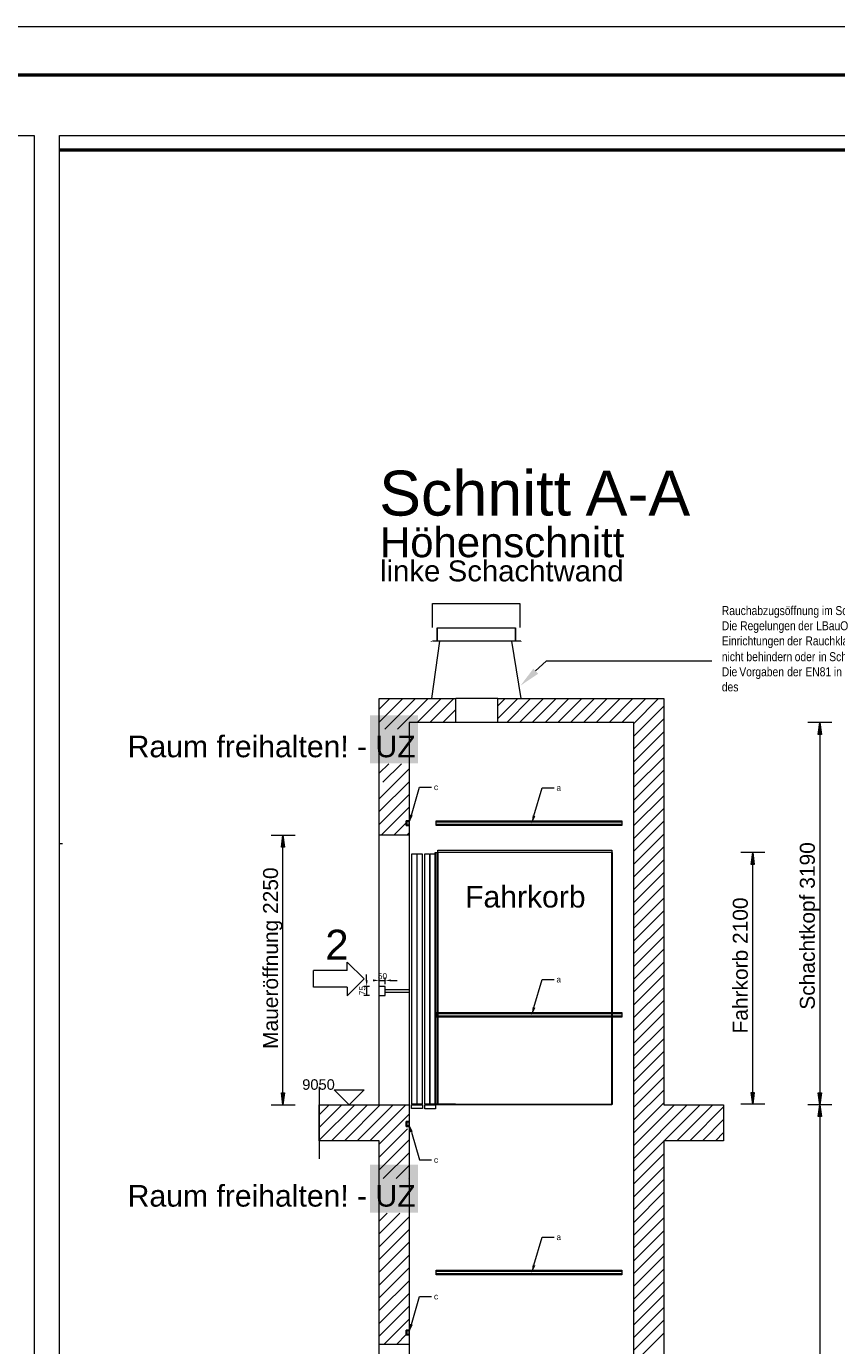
# Model space of a CAD drawing. Extents: x 294 to 994, y 7 to 427.
# Tile 23 of 33: x 481 to 571, y 280 to 427. Entities that reach past the tile are written whole.
import ezdxf
from ezdxf.lldxf.tags import DXFTag

# ---------------------------------------------------------------- set-up
doc = ezdxf.new("R2010")
doc.units = 0
doc.layers.get('0').update_dxf_attribs({"lineweight": 5})
for name, color, linetype, lineweight, true_color in [('4', 9, 'STRICHPUNKT2', 5, 0x808080), ('7', 9, 'STRICHPUNKT2', 5, 0x808080), ('8_Schraffur', 9, 'Continuous', 5, 0x808080), ('9_Bem', 9, 'Continuous', 5, 0x808080), ('Mittellinie', 9, 'STRICHPUNKT2', 5, 0x808080)]:
    doc.layers.add(name, color=color, linetype=linetype, lineweight=lineweight, true_color=true_color)
for name, color, linetype, lineweight in [('9', 7, 'Continuous', 5), ('iwb_Rahmen', 7, 'Continuous', 50), ('Standard', 7, 'Continuous', 25), ('Technik-mittel', 7, 'Continuous', 13)]:
    doc.layers.add(name, color=color, linetype=linetype, lineweight=lineweight)
doc.layers.add('_3d_View_', color=7, linetype='Continuous')
doc.layers.add('X_Geometrie', color=3, linetype='Continuous', lineweight=50, true_color=0x00ff00, plot=False)
doc.styles.get("Standard").update_dxf_attribs({"font": 'arial.ttf'})
tags = doc.linetypes.add('fein_strichliert', pattern=[4, 1, -2, 1]).pattern_tags.tags
tags[8:9] = [DXFTag(74, 4), DXFTag(75, 0), DXFTag(340, '0'), DXFTag(46, 0.0), DXFTag(50, 0.0), DXFTag(44, 0.0), DXFTag(45, 0.0)]
tags[6:7] = [DXFTag(74, 4), DXFTag(75, 0), DXFTag(340, '0'), DXFTag(46, 0.0), DXFTag(50, 0.0), DXFTag(44, 0.0), DXFTag(45, 0.0)]
tags[4:5] = [DXFTag(74, 4), DXFTag(75, 0), DXFTag(340, '0'), DXFTag(46, 0.0), DXFTag(50, 0.0), DXFTag(44, 0.0), DXFTag(45, 0.0)]
tags = doc.linetypes.add('STRICHPUNKT2', pattern=[12.7, 6.35, -3.175, 0, -3.175]).pattern_tags.tags
tags[10:11] = [DXFTag(74, 4), DXFTag(75, 0), DXFTag(340, '0'), DXFTag(46, 0.0), DXFTag(50, 0.0), DXFTag(44, 0.0), DXFTag(45, 0.0)]
tags[8:9] = [DXFTag(74, 4), DXFTag(75, 0), DXFTag(340, '0'), DXFTag(46, 0.0), DXFTag(50, 0.0), DXFTag(44, 0.0), DXFTag(45, 0.0)]
tags[6:7] = [DXFTag(74, 4), DXFTag(75, 0), DXFTag(340, '0'), DXFTag(46, 0.0), DXFTag(50, 0.0), DXFTag(44, 0.0), DXFTag(45, 0.0)]
tags[4:5] = [DXFTag(74, 4), DXFTag(75, 0), DXFTag(340, '0'), DXFTag(46, 0.0), DXFTag(50, 0.0), DXFTag(44, 0.0), DXFTag(45, 0.0)]

# ---------------------------------------------------------------- blocks, each defined once
blk = doc.blocks.new('Polygon-A05LE1IBBH', base_point=(484.47, 115.07))
at = {"color": 0, "linetype": 'ByBlock', "lineweight": -2, "ltscale": 0.5}
blk.add_line((484.47, 413.07), (663.19, 413.07), dxfattribs=at)
blk = doc.blocks.new('Schraffur-A05LE1IFBH', base_point=(513.38, 280.15))
at = {"color": 0, "lineweight": -2}
for p, q in [((513.38, 302.87), (517.33, 306.81)), ((513.38, 305.71), (514.48, 306.81)), ((516.18, 302.81), (520.18, 306.81)), ((519.02, 302.81), (523.02, 306.81)), ((520.05, 300.99), (523.19, 304.13)), ((520.51, 298.6), (523.38, 301.48)), ((520.05, 298.14), (520.05, 298.14)), ((523.36, 298.6), (523.38, 298.63)), ((520.05, 295.3), (520.05, 295.3)), ((520.05, 292.45), (522.36, 294.76)), ((520.05, 289.6), (523.38, 292.93)), ((520.05, 286.75), (523.38, 290.09)), ((520.05, 283.91), (523.38, 287.24)), ((520.05, 281.06), (523.38, 284.39)), ((521.98, 280.15), (523.07, 281.24))]:
    blk.add_line(p, q, dxfattribs=at)
at = {"color": 0, "linetype": 'fein_strichliert', "lineweight": -2, "ltscale": 0.13}
for p, q in [((513.38, 304.29), (515.9, 306.81)), ((514.75, 302.81), (518.75, 306.81)), ((517.6, 302.81), (521.6, 306.81)), ((520.05, 302.41), (523.38, 305.75)), ((520.05, 299.57), (523.38, 302.9)), ((521.93, 298.6), (523.38, 300.05)), ((520.05, 296.72), (520.05, 296.72)), ((520.05, 293.87), (520.94, 294.76)), ((520.05, 291.02), (523.38, 294.36)), ((520.05, 288.18), (523.38, 291.51)), ((520.05, 285.33), (523.38, 288.66)), ((520.05, 282.48), (523.38, 285.82)), ((520.56, 280.15), (523.38, 282.97))]:
    blk.add_line(p, q, dxfattribs=at)
blk = doc.blocks.new('Blockreferenz-A05LE1JZBH', base_point=(526.29, 306.81))
at = {"color": 0, "linetype": 'ByBlock', "lineweight": -2, "ltscale": 0.13}
for p, q in [((526.29, 306.87), (526.29, 334.87)), ((526.29, 334.87), (526.33, 334.87)), ((526.33, 334.87), (526.33, 306.87)), ((526.33, 306.87), (526.33, 334.87)), ((526.33, 334.87), (526.55, 334.87)), ((526.55, 334.87), (526.55, 306.87)), ((526.55, 306.87), (526.55, 334.87)), ((526.55, 334.87), (526.59, 334.87)), ((526.59, 334.87), (526.59, 335.13)), ((526.59, 335.13), (545.93, 335.13)), ((526.59, 306.87), (526.59, 334.87)), ((526.59, 334.87), (526.59, 306.87)), ((545.93, 334.87), (526.59, 334.87)), ((545.93, 335.13), (545.93, 334.87)), ((545.93, 306.87), (545.93, 334.87)), ((545.93, 334.87), (545.97, 334.87)), ((545.97, 334.87), (545.97, 306.87)), ((545.93, 333.48), (545.93, 306.87)), ((526.33, 306.87), (526.29, 306.87)), ((526.31, 306.81), (526.31, 306.87)), ((526.31, 306.87), (526.57, 306.87)), ((526.57, 306.81), (526.31, 306.81)), ((526.55, 306.87), (526.33, 306.87)), ((526.59, 306.87), (526.55, 306.87)), ((526.57, 306.87), (526.57, 306.81)), ((526.57, 306.81), (526.57, 306.87)), ((526.57, 306.87), (545.95, 306.87)), ((545.95, 306.81), (526.57, 306.81)), ((528.53, 306.87), (526.59, 306.87)), ((545.97, 306.87), (545.93, 306.87)), ((545.95, 306.87), (545.95, 306.81))]:
    blk.add_line(p, q, dxfattribs=at)
blk = doc.blocks.new('Blockreferenz-A05LE1K3BH', base_point=(513.38, 300.81))
at = {"layer": '4', "linetype": 'STRICHPUNKT2', "ltscale": 0.13}
blk.add_line((513.38, 308.81), (513.38, 300.81), dxfattribs=at)
blk = doc.blocks.new('Blockreferenz-A05LE1K5BH', base_point=(523.65, 306.41))
at = {"color": 0, "linetype": 'ByBlock', "lineweight": -2, "ltscale": 0.13}
for p, q in [((523.7, 306.88), (523.7, 334.75)), ((523.7, 334.75), (524.23, 334.75)), ((524.23, 334.75), (524.23, 306.88)), ((524.29, 306.88), (524.29, 334.75)), ((524.29, 334.75), (524.82, 334.75)), ((524.82, 334.75), (524.82, 306.88)), ((523.65, 306.41), (523.65, 306.81)), ((523.65, 306.81), (524.86, 306.81)), ((524.23, 306.88), (523.7, 306.88)), ((524.82, 306.88), (524.29, 306.88)), ((524.86, 306.81), (524.86, 306.41)), ((524.86, 306.41), (523.65, 306.41))]:
    blk.add_line(p, q, dxfattribs=at)
blk = doc.blocks.new('Blockreferenz-A05LE1KDBH', base_point=(525.13, 306.35))
at = {"color": 0, "linetype": 'ByBlock', "lineweight": -2, "ltscale": 0.13}
for p, q in [((525.13, 306.88), (525.13, 334.75)), ((525.13, 334.75), (525.66, 334.75)), ((525.66, 334.75), (525.66, 306.88)), ((525.73, 306.88), (525.73, 334.75)), ((525.73, 334.75), (526.26, 334.75)), ((526.26, 334.75), (526.26, 306.88)), ((525.66, 306.88), (525.13, 306.88)), ((525.13, 306.35), (525.13, 306.81)), ((525.13, 306.81), (526.33, 306.81)), ((526.26, 306.88), (525.73, 306.88)), ((526.33, 306.81), (526.33, 306.35)), ((526.33, 306.35), (525.13, 306.35))]:
    blk.add_line(p, q, dxfattribs=at)
blk = doc.blocks.new('Polygon-A05LE1KFBH', base_point=(519.05, 344.81))
at = {"color": 0, "linetype": 'ByBlock', "lineweight": -2, "ltscale": 0.5}
blk.add_solid([(524.38, 344.81), (519.05, 344.81), (524.38, 350.15), (519.05, 350.15)], dxfattribs=at)
blk = doc.blocks.new('Polygon-A05LE1KHBH', base_point=(519.05, 294.81))
at = {"color": 0, "linetype": 'ByBlock', "lineweight": -2, "ltscale": 0.5}
blk.add_solid([(524.38, 294.81), (519.05, 294.81), (524.38, 300.15), (519.05, 300.15)], dxfattribs=at)
blk = doc.blocks.new('Blockreferenz-A05LE1KTBH', base_point=(526.38, 287.88))
at = {"color": 0, "linetype": 'ByBlock', "lineweight": -2, "ltscale": 0.13}
for p, q in [((526.38, 288.27), (526.38, 288.41)), ((526.38, 288.41), (547.05, 288.41)), ((526.38, 288.02), (526.38, 288.27)), ((547.05, 288.27), (526.38, 288.27)), ((526.38, 287.88), (526.38, 288.02)), ((526.38, 288.02), (547.05, 288.02)), ((547.05, 287.88), (526.38, 287.88)), ((547.05, 288.41), (547.05, 288.27)), ((547.05, 288.27), (547.05, 288.02)), ((547.05, 288.02), (547.05, 287.88))]:
    blk.add_line(p, q, dxfattribs=at)
blk = doc.blocks.new('Blockreferenz-A05LE1KVBH', base_point=(526.38, 316.55))
at = {"color": 0, "linetype": 'ByBlock', "lineweight": -2, "ltscale": 0.13}
for p, q in [((526.38, 316.94), (526.38, 317.08)), ((526.38, 317.08), (547.05, 317.08)), ((547.05, 317.08), (547.05, 316.94)), ((526.38, 316.69), (526.38, 316.94)), ((547.05, 316.94), (526.38, 316.94)), ((526.38, 316.55), (526.38, 316.69)), ((526.38, 316.69), (547.05, 316.69)), ((547.05, 316.55), (526.38, 316.55)), ((547.05, 316.94), (547.05, 316.69)), ((547.05, 316.69), (547.05, 316.55))]:
    blk.add_line(p, q, dxfattribs=at)
blk = doc.blocks.new('Blockreferenz-A05LE1KXBH', base_point=(526.38, 337.88))
at = {"color": 0, "linetype": 'ByBlock', "lineweight": -2, "ltscale": 0.13}
for p, q in [((526.38, 338.27), (526.38, 338.41)), ((526.38, 338.41), (547.05, 338.41)), ((526.38, 338.02), (526.38, 338.27)), ((547.05, 338.27), (526.38, 338.27)), ((526.38, 337.88), (526.38, 338.02)), ((526.38, 338.02), (547.05, 338.02)), ((547.05, 337.88), (526.38, 337.88)), ((547.05, 338.41), (547.05, 338.27)), ((547.05, 338.27), (547.05, 338.02)), ((547.05, 338.02), (547.05, 337.88))]:
    blk.add_line(p, q, dxfattribs=at)
blk = doc.blocks.new('Blockreferenz-A05LE1L7BH', base_point=(512.75, 318.94))
at = {"color": 0, "linetype": 'ByBlock', "lineweight": -2, "ltscale": 0.13}
for p, q in [((512.75, 319.88), (512.75, 321.75)), ((516.5, 321.75), (512.75, 321.75)), ((516.5, 321.75), (516.5, 322.69)), ((518.38, 320.81), (516.5, 322.69)), ((518.38, 320.81), (516.5, 318.94)), ((516.5, 319.88), (512.75, 319.88)), ((516.5, 319.88), (516.5, 318.94))]:
    blk.add_line(p, q, dxfattribs=at)
blk = doc.blocks.new('Einzeiliger Text-A05LE1L9BH', base_point=(514.06, 322.96))
at = {"color": 0, "lineweight": -2, "insert": (514.06, 326.29), "char_height": 3.3333, "attachment_point": 1}
blk.add_mtext('{\\fArial Unicode MS;2}', dxfattribs=at)
blk = doc.blocks.new('Blockreferenz-A05LE1LBBH', base_point=(515.05, 306.81))
at = {"color": 0, "linetype": 'ByBlock', "lineweight": -2, "ltscale": 0.13}
for p, q in [((515.05, 308.48), (518.38, 308.48)), ((516.71, 306.81), (515.05, 308.48)), ((518.38, 308.48), (516.71, 306.81))]:
    blk.add_line(p, q, dxfattribs=at)
blk = doc.blocks.new('Einzeiliger Text-A05LE1LDBH', base_point=(511.49, 308.48))
at = {"color": 0, "lineweight": -2, "insert": (511.49, 309.65), "char_height": 1.1667, "attachment_point": 1}
blk.add_mtext('{\\fArial Unicode MS;9050}', dxfattribs=at)
blk = doc.blocks.new('MText-A05LE1LNBH', base_point=(520.15, 367.74))
at = {"color": 0, "linetype": 'ByBlock', "lineweight": -2, "ltscale": 0.13, "insert": (520.15, 371.07), "char_height": 3.3333, "attachment_point": 1}
blk.add_mtext('{\\fArial Unicode MS;Höhenschnitt}', dxfattribs=at)
blk = doc.blocks.new('MText-A05LE1LPBH', base_point=(520.15, 365.05))
at = {"color": 0, "linetype": 'ByBlock', "lineweight": -2, "ltscale": 0.13, "char_height": 2.3333, "attachment_point": 1}
for s, insert in [('{\\fArial Unicode MS;linke}', (520.15, 367.38)), ('{\\fArial Unicode MS;Schachtwand}', (527.68, 367.38))]:
    blk.add_mtext(s, dxfattribs=dict(at, insert=insert))
blk = doc.blocks.new('MText-A05LE1LXBH', base_point=(520.05, 372.37))
at = {"color": 0, "linetype": 'ByBlock', "lineweight": -2, "ltscale": 0.13, "char_height": 5, "attachment_point": 1}
for s, insert in [('{\\fArial Unicode MS;Schnitt}', (520.05, 377.37)), ('{\\fArial Unicode MS;A-A}', (543.02, 377.37))]:
    blk.add_mtext(s, dxfattribs=dict(at, insert=insert))
blk = doc.blocks.new('Blockreferenz-A05LE1MDBH', base_point=(523.07, 304.41))
at = {"layer": 'Standard', "color": 0, "linetype": 'ByBlock', "ltscale": 0.25}
for p, q in [((523.38, 304.95), (523.07, 304.95)), ((523.07, 304.95), (523.07, 304.41)), ((523.07, 304.41), (523.38, 304.41)), ((523.09, 304.41), (523.09, 304.95)), ((523.09, 304.95), (523.38, 304.95)), ((523.38, 304.41), (523.09, 304.41)), ((523.12, 304.91), (523.12, 304.45)), ((523.35, 304.91), (523.12, 304.91)), ((523.12, 304.45), (523.35, 304.45)), ((523.3, 304.8), (523.35, 304.91)), ((523.38, 304.8), (523.3, 304.8)), ((523.3, 304.56), (523.38, 304.56)), ((523.35, 304.45), (523.3, 304.56)), ((523.38, 304.95), (523.38, 304.95)), ((523.38, 304.95), (523.38, 304.8)), ((523.38, 304.8), (523.38, 304.56)), ((523.38, 304.56), (523.38, 304.41)), ((523.38, 304.41), (523.38, 304.41))]:
    blk.add_line(p, q, dxfattribs=at)
blk = doc.blocks.new('Blockreferenz-A05LE1MHBH', base_point=(523.07, 281.21))
at = {"layer": 'Standard', "color": 0, "linetype": 'ByBlock', "ltscale": 0.25}
for p, q in [((523.38, 281.75), (523.07, 281.75)), ((523.07, 281.75), (523.07, 281.21)), ((523.07, 281.21), (523.38, 281.21)), ((523.09, 281.21), (523.09, 281.75)), ((523.09, 281.75), (523.38, 281.75)), ((523.38, 281.21), (523.09, 281.21)), ((523.12, 281.71), (523.12, 281.25)), ((523.35, 281.71), (523.12, 281.71)), ((523.12, 281.25), (523.35, 281.25)), ((523.3, 281.6), (523.35, 281.71)), ((523.38, 281.6), (523.3, 281.6)), ((523.3, 281.36), (523.38, 281.36)), ((523.35, 281.25), (523.3, 281.36)), ((523.38, 281.75), (523.38, 281.75)), ((523.38, 281.75), (523.38, 281.6)), ((523.38, 281.6), (523.38, 281.36)), ((523.38, 281.36), (523.38, 281.21)), ((523.38, 281.21), (523.38, 281.21))]:
    blk.add_line(p, q, dxfattribs=at)
blk = doc.blocks.new('Blockreferenz-A05LE1MJBH', base_point=(523.07, 337.87))
at = {"layer": 'Standard', "color": 0, "linetype": 'ByBlock', "ltscale": 0.25}
for p, q in [((523.38, 338.42), (523.07, 338.42)), ((523.07, 338.42), (523.07, 337.87)), ((523.07, 337.87), (523.38, 337.87)), ((523.09, 337.88), (523.09, 338.41)), ((523.09, 338.41), (523.38, 338.41)), ((523.38, 337.88), (523.09, 337.88)), ((523.12, 338.38), (523.12, 337.91)), ((523.35, 338.38), (523.12, 338.38)), ((523.12, 337.91), (523.35, 337.91)), ((523.3, 338.27), (523.35, 338.38)), ((523.38, 338.27), (523.3, 338.27)), ((523.3, 338.03), (523.38, 338.03)), ((523.35, 337.91), (523.3, 338.03)), ((523.38, 338.42), (523.38, 338.41)), ((523.38, 338.41), (523.38, 338.27)), ((523.38, 338.27), (523.38, 338.03)), ((523.38, 338.03), (523.38, 337.88)), ((523.38, 337.88), (523.38, 337.87))]:
    blk.add_line(p, q, dxfattribs=at)
blk = doc.blocks.new('MText-A05LE1MLBH', base_point=(519.9, 320.79))
at = {"color": 0, "linetype": 'ByBlock', "lineweight": -2, "ltscale": 0.13, "insert": (519.9, 321.46), "char_height": 0.6667, "attachment_point": 1}
blk.add_mtext('{\\fArial Unicode MS;50}', dxfattribs=at)
blk = doc.blocks.new('AutoCAD-Punkt-A05LE1MNBH', base_point=(520.05, 320.25))
at = {"color": 0, "lineweight": -2}
blk.add_line((520.05, 320.25), (520.05, 320.25), dxfattribs=at)
blk = doc.blocks.new('AutoCAD-Punkt-A05LE1MPBH', base_point=(520.71, 320.25))
at = {"color": 0, "lineweight": -2}
blk.add_line((520.71, 320.25), (520.71, 320.25), dxfattribs=at)
blk = doc.blocks.new('MText-A05LE1N3BH', base_point=(526.15, 341.82))
at = {"color": 0, "linetype": 'ByBlock', "lineweight": -2, "ltscale": 0.13, "insert": (526.15, 342.49), "char_height": 0.6667, "attachment_point": 1}
blk.add_mtext('{\\fArial Unicode MS;c}', dxfattribs=at)
blk = doc.blocks.new('MText-A05LE1N5BH', base_point=(526.15, 300.35))
at = {"color": 0, "linetype": 'ByBlock', "lineweight": -2, "ltscale": 0.13, "insert": (526.15, 301.02), "char_height": 0.6667, "attachment_point": 1}
blk.add_mtext('{\\fArial Unicode MS;c}', dxfattribs=at)
blk = doc.blocks.new('MText-A05LE1N7BH', base_point=(526.15, 285.15))
at = {"color": 0, "linetype": 'ByBlock', "lineweight": -2, "ltscale": 0.13, "insert": (526.15, 285.82), "char_height": 0.6667, "attachment_point": 1}
blk.add_mtext('{\\fArial Unicode MS;c}', dxfattribs=at)
blk = doc.blocks.new('MText-A05LE1NFBH', base_point=(539.78, 341.75))
at = {"color": 0, "linetype": 'ByBlock', "lineweight": -2, "ltscale": 0.13, "insert": (539.78, 342.42), "char_height": 0.6667, "attachment_point": 1}
blk.add_mtext('{\\fArial Unicode MS;a}', dxfattribs=at)
blk = doc.blocks.new('MText-A05LE1NHBH', base_point=(539.78, 320.42))
at = {"color": 0, "linetype": 'ByBlock', "lineweight": -2, "ltscale": 0.13, "insert": (539.78, 321.09), "char_height": 0.6667, "attachment_point": 1}
blk.add_mtext('{\\fArial Unicode MS;a}', dxfattribs=at)
blk = doc.blocks.new('MText-A05LE1NJBH', base_point=(539.78, 291.75))
at = {"color": 0, "linetype": 'ByBlock', "lineweight": -2, "ltscale": 0.13, "insert": (539.78, 292.42), "char_height": 0.6667, "attachment_point": 1}
blk.add_mtext('{\\fArial Unicode MS;a}', dxfattribs=at)
blk = doc.blocks.new('Blockreferenz-A05LE1OJBH', base_point=(484.47, 335.88))
at = {"layer": '7', "linetype": 'STRICHPUNKT2', "ltscale": 0.13}
blk.add_line((484.47, 335.88), (484.81, 335.88), dxfattribs=at)
blk = doc.blocks.new('DWGOBJEKT-A05LE1OLBH', base_point=(517.85, 318.98))
at = {"color": 0, "linetype": 'ByBlock', "lineweight": -2, "ltscale": 0.13}
for p, q in [((518.66, 320.65), (518.66, 321.31)), ((518.66, 319.98), (518.66, 318.98))]:
    blk.add_line(p, q, dxfattribs=at)
at = {"color": 1, "linetype": 'ByBlock', "lineweight": -2, "ltscale": 0.13, "true_color": 0xff0000}
for p, q in [((518.99, 319.98), (518.33, 319.98)), ((518.99, 318.98), (518.33, 318.98))]:
    blk.add_line(p, q, dxfattribs=at)
at = {"color": 1, "lineweight": -2, "true_color": 0xff0000}
for p, q in [((518.99, 319.98), (518.99, 319.98)), ((518.99, 318.98), (518.99, 318.98))]:
    blk.add_line(p, q, dxfattribs=at)
at = {"color": 0, "linetype": 'ByBlock', "lineweight": 0, "ltscale": 0.13}
blk.add_solid([(518.66, 319.98), (518.55, 320.65), (518.77, 320.65)], dxfattribs=at)
at = {"color": 0, "linetype": 'ByBlock', "lineweight": -2, "ltscale": 0.13, "insert": (517.85, 319), "char_height": 0.6667, "attachment_point": 1, "rotation": 90}
blk.add_mtext('{\\fArial Unicode MS;75}', dxfattribs=at)
blk = doc.blocks.new('Schraffur-A05LE1ORBH', base_point=(520.05, 336.81))
at = {"color": 0, "lineweight": -2}
for p, q in [((520.05, 349.39), (522.67, 352.01)), ((522.1, 348.6), (525.51, 352.01)), ((525.69, 349.35), (528.36, 352.01)), ((528.54, 349.35), (528.58, 349.39)), ((520.05, 346.55), (520.05, 346.55)), ((520.05, 343.7), (521.11, 344.76)), ((520.05, 340.85), (523.38, 344.19)), ((520.05, 338), (523.38, 341.34)), ((521.7, 336.81), (523.07, 338.18)), ((523.32, 338.43), (523.38, 338.49))]:
    blk.add_line(p, q, dxfattribs=at)
at = {"color": 0, "linetype": 'fein_strichliert', "lineweight": -2, "ltscale": 0.13}
for p, q in [((520.05, 350.82), (521.24, 352.01)), ((520.68, 348.6), (524.09, 352.01)), ((524.27, 349.35), (526.94, 352.01)), ((527.12, 349.35), (528.58, 350.81)), ((520.05, 347.97), (520.05, 347.97)), ((520.05, 345.12), (520.05, 345.12)), ((520.46, 342.69), (522.54, 344.76)), ((520.05, 339.43), (523.38, 342.76)), ((520.05, 342.28), (520.05, 342.28)), ((520.28, 336.81), (523.38, 339.91)), ((523.13, 336.81), (523.38, 337.07))]:
    blk.add_line(p, q, dxfattribs=at)
blk = doc.blocks.new('Schraffur-A05LE1OTBH', base_point=(513.38, 163.48))
at = {"color": 0, "linetype": 'fein_strichliert', "lineweight": -2, "ltscale": 0.13}
for p, q in [((533.25, 349.78), (535.48, 352.01)), ((535.66, 349.35), (538.33, 352.01)), ((538.51, 349.35), (541.17, 352.01)), ((541.35, 349.35), (544.02, 352.01)), ((544.2, 349.35), (546.87, 352.01)), ((547.05, 349.35), (549.72, 352.01)), ((548.38, 347.83), (551.71, 351.16)), ((548.38, 344.98), (551.71, 348.32)), ((548.38, 342.14), (551.71, 345.47)), ((548.38, 339.29), (551.71, 342.62)), ((548.38, 336.44), (551.71, 339.77)), ((548.38, 333.59), (551.71, 336.93)), ((548.38, 330.75), (551.71, 334.08)), ((548.38, 327.9), (551.71, 331.23)), ((548.38, 325.05), (551.71, 328.39)), ((548.38, 322.21), (551.71, 325.54)), ((548.38, 319.36), (551.71, 322.69)), ((548.38, 316.51), (551.71, 319.84)), ((548.38, 313.66), (551.71, 317)), ((548.38, 310.82), (551.71, 314.15)), ((548.38, 307.97), (551.71, 311.3)), ((548.38, 305.12), (551.71, 308.45)), ((548.38, 302.27), (552.92, 306.81)), ((551.77, 302.81), (555.77, 306.81)), ((554.61, 302.81), (558.38, 306.58)), ((548.38, 299.43), (551.71, 302.76)), ((557.46, 302.81), (558.38, 303.73)), ((548.38, 296.58), (551.71, 299.91)), ((548.38, 293.73), (551.71, 297.07)), ((548.38, 290.88), (551.71, 294.22)), ((548.38, 288.04), (551.71, 291.37)), ((548.38, 285.19), (551.71, 288.52)), ((548.38, 282.34), (551.71, 285.68)), ((548.38, 279.5), (551.71, 282.83))]:
    blk.add_line(p, q, dxfattribs=at)
at = {"color": 0, "lineweight": -2}
for p, q in [((533.25, 351.2), (534.06, 352.01)), ((534.24, 349.35), (536.9, 352.01)), ((537.08, 349.35), (539.75, 352.01)), ((539.93, 349.35), (542.6, 352.01)), ((542.78, 349.35), (545.44, 352.01)), ((545.63, 349.35), (548.29, 352.01)), ((548.38, 349.25), (551.14, 352.01)), ((548.38, 346.41), (551.71, 349.74)), ((548.38, 343.56), (551.71, 346.89)), ((548.38, 340.71), (551.71, 344.05)), ((548.38, 337.87), (551.71, 341.2)), ((548.38, 335.02), (551.71, 338.35)), ((548.38, 332.17), (551.71, 335.5)), ((548.38, 329.32), (551.71, 332.66)), ((548.38, 326.48), (551.71, 329.81)), ((548.38, 323.63), (551.71, 326.96)), ((548.38, 320.78), (551.71, 324.11)), ((548.38, 317.93), (551.71, 321.27)), ((548.38, 315.09), (551.71, 318.42)), ((548.38, 312.24), (551.71, 315.57)), ((548.38, 309.39), (551.71, 312.73)), ((548.38, 306.55), (551.71, 309.88)), ((548.38, 303.7), (551.71, 307.03)), ((548.38, 300.85), (554.34, 306.81)), ((553.19, 302.81), (557.19, 306.81)), ((556.04, 302.81), (558.38, 305.16)), ((548.38, 298), (551.71, 301.34)), ((548.38, 295.16), (551.71, 298.49)), ((548.38, 292.31), (551.71, 295.64)), ((548.38, 289.46), (551.71, 292.79)), ((548.38, 286.61), (551.71, 289.95)), ((548.38, 283.77), (551.71, 287.1)), ((548.38, 280.92), (551.71, 284.25)), ((548.38, 278.07), (551.71, 281.41))]:
    blk.add_line(p, q, dxfattribs=at)
blk = doc.blocks.new('MText-A05LE1OXBH', base_point=(558.18, 352.81))
at = {"color": 0, "linetype": 'ByBlock', "lineweight": -2, "ltscale": 0.13, "char_height": 1, "attachment_point": 1}
for s, insert in [('{\\fArial Narrow;Rauchabzugsöffnung}', (558.18, 362.3)), ('{\\fArial Narrow;im}', (569.31, 362.3)), ('{\\fArial Narrow;Schachtkopf}', (570.82, 362.3)), ('{\\fArial Narrow;direkt}', (577.43, 362.3)), ('{\\fArial Narrow;ins}', (580.58, 362.3)), ('{\\fArial Narrow;Freie}', (582.39, 362.3)), ('{\\fArial Narrow;führend.}', (585.23, 362.3)), ('{\\fArial Narrow;Die}', (558.18, 360.61)), ('{\\fArial Narrow;Regelungen}', (560.22, 360.61)), ('{\\fArial Narrow;der}', (566.67, 360.61)), ('{\\fArial Narrow;LBauO}', (568.68, 360.61)), ('{\\fArial Narrow;sind}', (572.52, 360.61)), ('{\\fArial Narrow;zu}', (574.93, 360.61)), ('{\\fArial Narrow;beachten.}', (576.51, 360.61)), ('{\\fArial Narrow;Einrichtungen}', (558.18, 358.93)), ('{\\fArial Narrow;der}', (565.45, 358.93)), ('{\\fArial Narrow;Rauchklappe}', (567.48, 358.93)), ('{\\fArial Narrow;dürfen}', (574.43, 358.93)), ('{\\fArial Narrow;den}', (578, 358.93)), ('{\\fArial Narrow;Aufzugsbetrieb}', (580.19, 358.93)), ('{\\fArial Narrow;nicht}', (558.18, 357.17)), ('{\\fArial Narrow;behindern}', (560.92, 357.17)), ('{\\fArial Narrow;oder}', (566.29, 357.17)), ('{\\fArial Narrow;in}', (568.95, 357.17)), ('{\\fArial Narrow;Schutzräume}', (570.13, 357.17)), ('{\\fArial Narrow;nach}', (577.22, 357.17)), ('{\\fArial Narrow;EN81}', (580.04, 357.17)), ('{\\fArial Narrow;hineinragen.}', (583.21, 357.17)), ('{\\fArial Narrow;Die}', (558.18, 355.49)), ('{\\fArial Narrow;Vorgaben}', (560.13, 355.49)), ('{\\fArial Narrow;der}', (565.45, 355.49)), ('{\\fArial Narrow;EN81}', (567.48, 355.49)), ('{\\fArial Narrow;in}', (570.65, 355.49)), ('{\\fArial Narrow;Bezug}', (571.87, 355.49)), ('{\\fArial Narrow;auf}', (575.39, 355.49)), ('{\\fArial Narrow;Be-}', (577.34, 355.49)), ('{\\fArial Narrow;und}', (579.43, 355.49)), ('{\\fArial Narrow;Entlüftung}', (581.68, 355.49)), ('{\\fArial Narrow;des}', (558.18, 353.81))]:
    blk.add_mtext(s, dxfattribs=dict(at, insert=insert))
blk = doc.blocks.new('Polygon-A05LE1Q1BH', base_point=(568.91, 348.03))
at = {"color": 0, "linetype": 'ByBlock', "lineweight": -2, "ltscale": 0.13}
blk.add_solid([(569.09, 349.35), (569.26, 348.03), (568.91, 348.03)], dxfattribs=at)
blk = doc.blocks.new('Polygon-A05LE1Q3BH', base_point=(568.91, 306.81))
at = {"color": 0, "linetype": 'ByBlock', "lineweight": -2, "ltscale": 0.13}
blk.add_solid([(569.09, 306.81), (568.91, 308.14), (569.26, 308.14)], dxfattribs=at)
blk = doc.blocks.new('Polygon-A05LE1Q9BH', base_point=(561.45, 306.87))
at = {"color": 0, "linetype": 'ByBlock', "lineweight": -2, "ltscale": 0.13}
blk.add_solid([(561.62, 306.87), (561.45, 308.19), (561.79, 308.19)], dxfattribs=at)
blk = doc.blocks.new('Polygon-A05LE1QBBH', base_point=(561.45, 333.55))
at = {"color": 0, "linetype": 'ByBlock', "lineweight": -2, "ltscale": 0.13}
blk.add_solid([(561.62, 334.87), (561.79, 333.55), (561.45, 333.55)], dxfattribs=at)
blk = doc.blocks.new('Polygon-A05LE1QPBH', base_point=(568.91, 305.49))
at = {"color": 0, "linetype": 'ByBlock', "lineweight": -2, "ltscale": 0.13}
blk.add_solid([(569.09, 306.81), (569.26, 305.49), (568.91, 305.49)], dxfattribs=at)
blk = doc.blocks.new('Polygon-A05LE1R9BH', base_point=(509.18, 306.81))
at = {"color": 0, "linetype": 'ByBlock', "lineweight": -2, "ltscale": 0.13}
blk.add_solid([(509.35, 306.81), (509.18, 308.14), (509.53, 308.14)], dxfattribs=at)
blk = doc.blocks.new('Polygon-A05LE1RBBH', base_point=(509.18, 335.49))
at = {"color": 0, "linetype": 'ByBlock', "lineweight": -2, "ltscale": 0.13}
blk.add_solid([(509.35, 336.81), (509.53, 335.49), (509.18, 335.49)], dxfattribs=at)
blk = doc.blocks.new('3D-Ansicht-Rahmen-A05LE1RSBH', base_point=(484.47, 112.93))
at = {"color": 0, "linetype": 'ByBlock', "lineweight": -2, "ltscale": 0.13}
for p, q in [((484.47, 112.93), (484.47, 414.66)), ((484.47, 414.66), (663.19, 414.66))]:
    blk.add_line(p, q, dxfattribs=at)
blk = doc.blocks.new('3D-Ansicht-Rahmen-A05LE255BH', base_point=(308.09, 16.37))
at = {"color": 0, "linetype": 'ByBlock', "lineweight": -2, "ltscale": 0.13}
for p, q in [((308.09, 414.66), (481.68, 414.66)), ((481.68, 414.66), (481.68, 16.37))]:
    blk.add_line(p, q, dxfattribs=at)

msp = doc.modelspace()

# ---------------------------------------------------------------- linework, layer by layer
at = {"ltscale": 0.13}
for p, q in [((526.49, 359.88), (526.53, 359.88)), ((526.49, 358.41), (526.49, 359.88)), ((526.53, 359.88), (535.21, 359.88)), ((526.53, 358.41), (526.53, 359.88)), ((531.86, 359.88), (531.9, 359.88)), ((535.17, 359.88), (535.17, 358.41)), ((535.21, 359.88), (535.21, 358.41)), ((526.76, 358.41), (525.86, 352.01)), ((525.86, 358.37), (525.86, 358.41)), ((534.78, 358.41), (535.83, 352.01)), ((535.83, 358.41), (535.83, 358.37)), ((520.05, 336.81), (520.05, 352.01)), ((520.05, 352.01), (528.58, 352.01)), ((528.58, 349.35), (528.58, 352.01)), ((533.25, 352.01), (528.58, 352.01)), ((533.25, 352.01), (551.71, 352.01)), ((533.25, 349.35), (533.25, 352.01)), ((551.71, 352.01), (551.71, 306.81)), ((523.38, 349.35), (523.38, 336.81)), ((528.58, 349.35), (523.38, 349.35)), ((533.25, 349.35), (528.58, 349.35)), ((548.38, 349.35), (533.25, 349.35)), ((548.38, 306.15), (548.38, 349.35)), ((523.64, 339.04), (524.55, 342.15)), ((524.55, 342.15), (525.89, 342.15)), ((537.28, 338.97), (538.19, 342.08)), ((538.19, 342.08), (539.52, 342.08)), ((520.05, 306.81), (520.05, 336.81)), ((523.38, 336.81), (520.05, 336.81)), ((523.38, 336.81), (523.38, 306.81)), ((537.28, 317.64), (538.19, 320.75)), ((538.19, 320.75), (539.52, 320.75)), ((520.71, 319.98), (520.05, 319.98)), ((520.05, 318.98), (520.71, 318.98)), ((520.71, 318.98), (520.71, 319.98)), ((523.38, 319.61), (520.71, 319.61)), ((520.71, 319.35), (523.38, 319.35)), ((523.38, 319.61), (523.38, 319.35)), ((513.38, 306.81), (523.38, 306.81)), ((513.38, 306.15), (513.38, 306.81)), ((523.38, 306.81), (523.38, 301.48)), ((551.71, 306.81), (558.38, 306.81)), ((558.38, 306.81), (558.38, 302.81)), ((513.38, 302.81), (513.38, 306.15)), ((548.38, 301.48), (548.38, 306.15)), ((520.05, 302.81), (513.38, 302.81)), ((520.05, 301.48), (520.05, 302.81)), ((523.64, 303.78), (524.55, 300.68)), ((558.38, 302.81), (551.71, 302.81)), ((551.71, 302.81), (551.71, 301.48)), ((520.05, 280.15), (520.05, 301.48)), ((523.38, 301.48), (523.38, 280.15)), ((548.38, 249.48), (548.38, 301.48)), ((551.71, 301.48), (551.71, 250.15)), ((524.55, 300.68), (525.89, 300.68)), ((537.28, 288.97), (538.19, 292.08)), ((538.19, 292.08), (539.52, 292.08)), ((523.64, 282.38), (524.55, 285.48)), ((524.55, 285.48), (525.89, 285.48)), ((520.05, 267.78), (520.05, 280.15)), ((521.05, 280.15), (520.05, 280.15)), ((520.05, 250.15), (520.05, 280.15)), ((523.38, 280.15), (521.05, 280.15)), ((523.38, 280.15), (523.38, 250.15))]:
    msp.add_line(p, q, dxfattribs=at)
for points in [[(523.38, 338.15), (523.79, 339), (523.49, 339.09)], [(537.02, 338.08), (537.43, 338.93), (537.13, 339.02)], [(537.02, 316.75), (537.43, 317.6), (537.13, 317.69)], [(523.38, 304.68), (523.79, 303.83), (523.49, 303.74)], [(537.02, 288.08), (537.43, 288.93), (537.13, 289.02)], [(523.38, 281.48), (523.79, 282.33), (523.49, 282.42)]]:
    msp.add_solid(points, dxfattribs=at)
at = {"layer": '9', "color": 1, "lineweight": 5, "ltscale": 0.13, "true_color": 0xff0000}
for p, q in [((570.42, 349.35), (567.75, 349.35)), ((568.91, 348.03), (569.09, 349.35)), ((569.26, 348.03), (568.91, 348.03)), ((569.09, 349.35), (569.09, 306.81)), ((569.09, 349.35), (569.26, 348.03)), ((562.95, 334.87), (560.29, 334.87)), ((561.45, 333.55), (561.62, 334.87)), ((561.62, 306.87), (561.62, 334.87)), ((561.62, 334.87), (561.79, 333.55)), ((561.79, 333.55), (561.45, 333.55)), ((562.95, 306.87), (560.29, 306.87)), ((561.62, 306.87), (561.45, 308.19)), ((561.45, 308.19), (561.79, 308.19)), ((561.79, 308.19), (561.62, 306.87)), ((570.42, 306.81), (567.75, 306.81)), ((570.42, 306.81), (567.75, 306.81)), ((569.09, 306.81), (568.91, 308.14)), ((568.91, 308.14), (569.26, 308.14)), ((568.91, 305.49), (569.09, 306.81)), ((569.26, 308.14), (569.09, 306.81)), ((569.09, 306.81), (569.09, 186.15)), ((569.09, 306.81), (569.26, 305.49)), ((569.26, 305.49), (568.91, 305.49))]:
    msp.add_line(p, q, dxfattribs=at)
at = {"layer": '9', "color": 1, "ltscale": 0.13, "true_color": 0xff0000}
for p, q in [((520.05, 320.25), (520.05, 320.98)), ((520.71, 320.25), (520.71, 320.98))]:
    msp.add_line(p, q, dxfattribs=at)
at = {"layer": '9', "color": 7, "ltscale": 0.13}
for p, q in [((520.05, 320.65), (520.71, 320.65)), ((521.38, 320.65), (522.05, 320.65))]:
    msp.add_line(p, q, dxfattribs=at)
for points in [[(520.05, 320.65), (519.38, 320.76), (519.38, 320.54)], [(520.71, 320.65), (521.38, 320.54), (521.38, 320.76)]]:
    msp.add_solid(points, dxfattribs=at)
at = {"layer": '9_Bem', "color": 1, "lineweight": 5, "ltscale": 0.13, "true_color": 0xff0000}
for p, q in [((508.02, 336.81), (510.69, 336.81)), ((509.18, 335.49), (509.35, 336.81)), ((509.35, 306.81), (509.35, 336.81)), ((509.35, 336.81), (509.53, 335.49)), ((509.53, 335.49), (509.18, 335.49)), ((508.02, 306.81), (510.69, 306.81)), ((509.35, 306.81), (509.18, 308.14)), ((509.18, 308.14), (509.53, 308.14)), ((509.53, 308.14), (509.35, 306.81))]:
    msp.add_line(p, q, dxfattribs=at)
at = {"layer": 'iwb_Rahmen', "color": 8, "lineweight": 18, "ltscale": 0.18, "true_color": 0x808080}
msp.add_line((294.07, 426.8), (994.07, 426.8), dxfattribs=at)
at = {"layer": 'iwb_Rahmen', "ltscale": 0.5}
msp.add_line((989.07, 421.38), (304.07, 421.38), dxfattribs=at)
at = {"layer": 'Mittellinie', "ltscale": 0.13}
for p, q in [((525.99, 362.58), (535.7, 362.58)), ((525.99, 359.91), (525.99, 362.58)), ((535.7, 362.58), (535.7, 359.91)), ((535.83, 358.41), (525.99, 358.41))]:
    msp.add_line(p, q, dxfattribs=at)
at = {"layer": 'Technik-mittel', "ltscale": 0.13}
for p in [(537.46, 355.08), (557.07, 356.18)]:
    msp.add_line(p, (538.63, 356.18), dxfattribs=at)
msp.add_solid([(535.78, 353.45), (537.21, 355.34), (537.74, 354.77)], dxfattribs=at)

# ---------------------------------------------------------------- block references
at = {"ltscale": 0.13}
for name, p in [('MText-A05LE1LXBH', (520.05, 372.37)), ('MText-A05LE1LNBH', (520.15, 367.74)), ('MText-A05LE1LPBH', (520.15, 365.05)), ('MText-A05LE1OXBH', (558.18, 352.81)), ('MText-A05LE1N3BH', (526.15, 341.82)), ('MText-A05LE1NFBH', (539.78, 341.75)), ('Blockreferenz-A05LE1MJBH', (523.07, 337.87)), ('Blockreferenz-A05LE1KXBH', (526.38, 337.88)), ('Blockreferenz-A05LE1OJBH', (484.47, 335.88)), ('Blockreferenz-A05LE1K5BH', (523.65, 306.41)), ('Blockreferenz-A05LE1KDBH', (525.13, 306.35)), ('Blockreferenz-A05LE1JZBH', (526.29, 306.81)), ('Einzeiliger Text-A05LE1L9BH', (514.06, 322.96)), ('Blockreferenz-A05LE1L7BH', (512.75, 318.94)), ('MText-A05LE1NHBH', (539.78, 320.42)), ('Blockreferenz-A05LE1KVBH', (526.38, 316.55)), ('Einzeiliger Text-A05LE1LDBH', (511.49, 308.48)), ('Blockreferenz-A05LE1K3BH', (513.38, 300.81)), ('Blockreferenz-A05LE1LBBH', (515.05, 306.81)), ('Blockreferenz-A05LE1MDBH', (523.07, 304.41)), ('MText-A05LE1N5BH', (526.15, 300.35)), ('MText-A05LE1NJBH', (539.78, 291.75)), ('Blockreferenz-A05LE1KTBH', (526.38, 287.88)), ('MText-A05LE1N7BH', (526.15, 285.15)), ('Blockreferenz-A05LE1MHBH', (523.07, 281.21))]:
    msp.add_blockref(name, p, dxfattribs=at)
at = {"layer": '8_Schraffur', "color": 3, "ltscale": 0.13, "true_color": 0x00ff00}
for name, p in [('Schraffur-A05LE1OTBH', (513.38, 163.48)), ('Schraffur-A05LE1ORBH', (520.05, 336.81)), ('Schraffur-A05LE1IFBH', (513.38, 280.15))]:
    msp.add_blockref(name, p, dxfattribs=at)
at = {"layer": '9', "color": 1, "lineweight": 5, "ltscale": 0.13, "true_color": 0xff0000}
for name, p in [('Polygon-A05LE1Q1BH', (568.91, 348.03)), ('Polygon-A05LE1QBBH', (561.45, 333.55)), ('Polygon-A05LE1Q9BH', (561.45, 306.87)), ('Polygon-A05LE1Q3BH', (568.91, 306.81)), ('Polygon-A05LE1QPBH', (568.91, 305.49))]:
    msp.add_blockref(name, p, dxfattribs=at)
at = {"layer": '9', "color": 7, "ltscale": 0.13}
msp.add_blockref('MText-A05LE1MLBH', (519.9, 320.79), dxfattribs=at)
at = {"layer": '9', "ltscale": 0.13}
msp.add_blockref('DWGOBJEKT-A05LE1OLBH', (517.85, 318.98), dxfattribs=at)
at = {"layer": '9', "color": 1, "ltscale": 0.13, "true_color": 0xff0000}
for name, p in [('AutoCAD-Punkt-A05LE1MNBH', (520.05, 320.25)), ('AutoCAD-Punkt-A05LE1MPBH', (520.71, 320.25))]:
    msp.add_blockref(name, p, dxfattribs=at)
at = {"layer": '9_Bem', "color": 1, "lineweight": 5, "ltscale": 0.13, "true_color": 0xff0000}
for name, p in [('Polygon-A05LE1RBBH', (509.18, 335.49)), ('Polygon-A05LE1R9BH', (509.18, 306.81))]:
    msp.add_blockref(name, p, dxfattribs=at)
at = {"layer": '_3d_View_', "color": 7, "linetype": 'Continuous', "lineweight": 13}
for name, p in [('3D-Ansicht-Rahmen-A05LE255BH', (308.09, 16.37)), ('3D-Ansicht-Rahmen-A05LE1RSBH', (484.47, 112.93))]:
    msp.add_blockref(name, p, dxfattribs=at)
at = {"layer": 'X_Geometrie', "ltscale": 0.5}
msp.add_blockref('Polygon-A05LE1IBBH', (484.47, 115.07), dxfattribs=at)
at = {"layer": 'X_Geometrie', "color": 3, "ltscale": 0.5, "true_color": 0x00ff00}
for name, p in [('Polygon-A05LE1KFBH', (519.05, 344.81)), ('Polygon-A05LE1KHBH', (519.05, 294.81))]:
    msp.add_blockref(name, p, dxfattribs=at)

# ---------------------------------------------------------------- texts
at = {"ltscale": 0.13, "char_height": 2.4, "attachment_point": 1}
for s, insert in [('{\\fArial;Raum freihalten! - UZ}', (492.07, 347.88)), ('{\\fArial;Fahrkorb}', (529.61, 331.16)), ('{\\fArial;Raum freihalten! - UZ}', (492.07, 297.88))]:
    msp.add_mtext(s, dxfattribs=dict(at, insert=insert))
at = {"layer": '9', "color": 5, "lineweight": 5, "ltscale": 0.13, "true_color": 0x0000ff, "char_height": 1.6667, "attachment_point": 1, "rotation": 90}
for s, insert in [('{\\fArial;Schachtkopf 3190}', (566.86, 317.39)), ('{\\fArial;Maueröffnung 2250}', (507.13, 313.03)), ('{\\fArial;Fahrkorb 2100}', (559.4, 314.74))]:
    msp.add_mtext(s, dxfattribs=dict(at, insert=insert))

doc.saveas('drawing.dxf')
